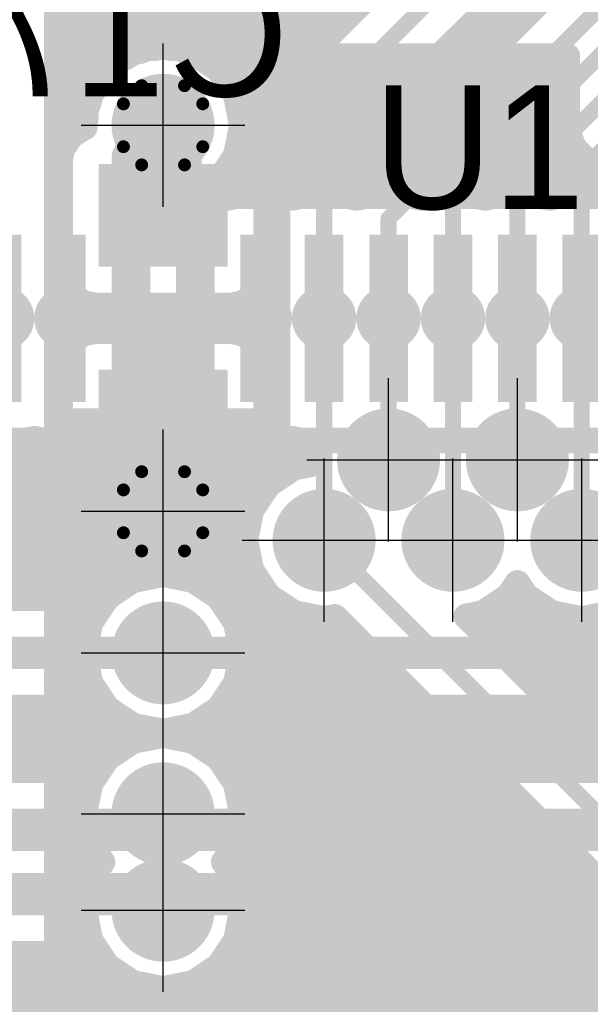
# Model space of a CAD drawing. Extents: x 74 to 326, y 70 to 232.
# Tile 82 of 138: x 178.39 to 182.82, y 140.02 to 147.67. Entities that reach past the tile are written whole.
import ezdxf

# ---------------------------------------------------------------- set-up
doc = ezdxf.new("R2010")
doc.units = 0
for name, color, linetype in [('Bot_Silk', 7, 'CONTINUOUS'), ('Bottom', 2, 'CONTINUOUS'), ('Drill_Layer', 255, 'CONTINUOUS'), ('Gnd', 12, 'CONTINUOUS'), ('Pwr', 13, 'CONTINUOUS'), ('Top', 1, 'CONTINUOUS'), ('Top_Silk', 6, 'CONTINUOUS')]:
    doc.layers.add(name, color=color, linetype=linetype)

# ---------------------------------------------------------------- blocks, each defined once
blk = doc.blocks.new('Cross')
at = {"layer": 'Drill_Layer', "linetype": 'CONTINUOUS'}
for p, q in [((0, -12.7), (0, 12.7)), ((-12.7, 0), (12.7, 0))]:
    blk.add_line(p, q, dxfattribs=at)
blk = doc.blocks.new('UNIT_DISC')
at = {"linetype": 'CONTINUOUS', "const_width": 0.5}
blk.add_lwpolyline([(0.25, 0, 1), (-0.25, 0, 1)], format="xyb", close=True, dxfattribs=at)
blk = doc.blocks.new('SHAPE_EL_236_236_0_0_0_0')
at = {"xscale": 0.6, "yscale": 0.6, "zscale": 0.6}
blk.add_blockref('UNIT_DISC', (0, 0), dxfattribs=at)
blk = doc.blocks.new('SHAPE_TH45_314_236_39_0_0_0')
at = {"linetype": 'CONTINUOUS', "const_width": 0.1}
for points in [[(0.16647, 0.30788, 0.2530389), (-0.16647, 0.30788, 0.2530389)], [(-0.30788, 0.16647, 0.2530389), (-0.30788, -0.16647, 0.2530389)], [(0.30788, -0.16647, 0.2530389), (0.30788, 0.16647, 0.2530389)], [(-0.16647, -0.30788, 0.2530389), (0.16647, -0.30788, 0.2530389)]]:
    blk.add_lwpolyline(points, format="xyb", dxfattribs=at)
at = {"xscale": 0.1, "yscale": 0.1, "zscale": 0.1}
for p in [(-0.16647, 0.30788), (0.16647, 0.30788), (-0.30788, 0.16647), (0.30788, 0.16647), (-0.30788, -0.16647), (0.30788, -0.16647), (-0.16647, -0.30788), (0.16647, -0.30788)]:
    blk.add_blockref('UNIT_DISC', p, dxfattribs=at)
blk = doc.blocks.new('SHAPE_EL_314_314_0_0_0_0')
at = {"xscale": 0.8, "yscale": 0.8, "zscale": 0.8}
blk.add_blockref('UNIT_DISC', (0, 0), dxfattribs=at)
blk = doc.blocks.new('v0306392')
at = {"layer": 'Bottom'}
blk.add_blockref('SHAPE_EL_236_236_0_0_0_0', (0, 0), dxfattribs=at)
at = {"layer": 'Gnd'}
blk.add_blockref('SHAPE_TH45_314_236_39_0_0_0', (0, 0), dxfattribs=at)
at = {"layer": 'Pwr'}
blk.add_blockref('SHAPE_EL_314_314_0_0_0_0', (0, 0), dxfattribs=at)
at = {"layer": 'Top'}
blk.add_blockref('SHAPE_EL_236_236_0_0_0_0', (0, 0), dxfattribs=at)
blk = doc.blocks.new('v0306306')
at = {"layer": 'Bottom'}
blk.add_blockref('SHAPE_EL_236_236_0_0_0_0', (0, 0), dxfattribs=at)
at = {"layer": 'Gnd'}
blk.add_blockref('SHAPE_EL_314_314_0_0_0_0', (0, 0), dxfattribs=at)
at = {"layer": 'Pwr'}
blk.add_blockref('SHAPE_EL_314_314_0_0_0_0', (0, 0), dxfattribs=at)
at = {"layer": 'Top'}
blk.add_blockref('SHAPE_EL_236_236_0_0_0_0', (0, 0), dxfattribs=at)
blk = doc.blocks.new('v0306308')
at = {"layer": 'Bottom'}
blk.add_blockref('SHAPE_EL_236_236_0_0_0_0', (0, 0), dxfattribs=at)
at = {"layer": 'Gnd'}
blk.add_blockref('SHAPE_EL_314_314_0_0_0_0', (0, 0), dxfattribs=at)
at = {"layer": 'Pwr'}
blk.add_blockref('SHAPE_EL_314_314_0_0_0_0', (0, 0), dxfattribs=at)
at = {"layer": 'Top'}
blk.add_blockref('SHAPE_EL_236_236_0_0_0_0', (0, 0), dxfattribs=at)
blk = doc.blocks.new('v0306307')
at = {"layer": 'Bottom'}
blk.add_blockref('SHAPE_EL_236_236_0_0_0_0', (0, 0), dxfattribs=at)
at = {"layer": 'Gnd'}
blk.add_blockref('SHAPE_EL_314_314_0_0_0_0', (0, 0), dxfattribs=at)
at = {"layer": 'Pwr'}
blk.add_blockref('SHAPE_EL_314_314_0_0_0_0', (0, 0), dxfattribs=at)
at = {"layer": 'Top'}
blk.add_blockref('SHAPE_EL_236_236_0_0_0_0', (0, 0), dxfattribs=at)
blk = doc.blocks.new('v0306442')
at = {"layer": 'Bottom'}
blk.add_blockref('SHAPE_EL_236_236_0_0_0_0', (0, 0), dxfattribs=at)
at = {"layer": 'Gnd'}
blk.add_blockref('SHAPE_EL_314_314_0_0_0_0', (0, 0), dxfattribs=at)
at = {"layer": 'Pwr'}
blk.add_blockref('SHAPE_EL_314_314_0_0_0_0', (0, 0), dxfattribs=at)
at = {"layer": 'Top'}
blk.add_blockref('SHAPE_EL_236_236_0_0_0_0', (0, 0), dxfattribs=at)
blk = doc.blocks.new('v0306185')
at = {"layer": 'Bottom'}
blk.add_blockref('SHAPE_EL_236_236_0_0_0_0', (0, 0), dxfattribs=at)
at = {"layer": 'Gnd'}
blk.add_blockref('SHAPE_EL_314_314_0_0_0_0', (0, 0), dxfattribs=at)
at = {"layer": 'Pwr'}
blk.add_blockref('SHAPE_EL_314_314_0_0_0_0', (0, 0), dxfattribs=at)
at = {"layer": 'Top'}
blk.add_blockref('SHAPE_EL_236_236_0_0_0_0', (0, 0), dxfattribs=at)
blk = doc.blocks.new('v0306187')
at = {"layer": 'Bottom'}
blk.add_blockref('SHAPE_EL_236_236_0_0_0_0', (0, 0), dxfattribs=at)
at = {"layer": 'Gnd'}
blk.add_blockref('SHAPE_EL_314_314_0_0_0_0', (0, 0), dxfattribs=at)
at = {"layer": 'Pwr'}
blk.add_blockref('SHAPE_EL_314_314_0_0_0_0', (0, 0), dxfattribs=at)
at = {"layer": 'Top'}
blk.add_blockref('SHAPE_EL_236_236_0_0_0_0', (0, 0), dxfattribs=at)
blk = doc.blocks.new('v0306189')
at = {"layer": 'Bottom'}
blk.add_blockref('SHAPE_EL_236_236_0_0_0_0', (0, 0), dxfattribs=at)
at = {"layer": 'Gnd'}
blk.add_blockref('SHAPE_EL_314_314_0_0_0_0', (0, 0), dxfattribs=at)
at = {"layer": 'Pwr'}
blk.add_blockref('SHAPE_EL_314_314_0_0_0_0', (0, 0), dxfattribs=at)
at = {"layer": 'Top'}
blk.add_blockref('SHAPE_EL_236_236_0_0_0_0', (0, 0), dxfattribs=at)
blk = doc.blocks.new('v0306395')
at = {"layer": 'Bottom'}
blk.add_blockref('SHAPE_EL_236_236_0_0_0_0', (0, 0), dxfattribs=at)
at = {"layer": 'Gnd'}
blk.add_blockref('SHAPE_EL_314_314_0_0_0_0', (0, 0), dxfattribs=at)
at = {"layer": 'Pwr'}
blk.add_blockref('SHAPE_TH45_314_236_39_0_0_0', (0, 0), dxfattribs=at)
at = {"layer": 'Top'}
blk.add_blockref('SHAPE_EL_236_236_0_0_0_0', (0, 0), dxfattribs=at)
blk = doc.blocks.new('0603_15897')
at = {"layer": 'Bot_Silk', "linetype": 'CONTINUOUS', "const_width": 0.2}
for points in [[(179.8, 146.05), (179.2, 146.05)], [(179.2, 146.05), (179.2, 144.65)], [(179.8, 144.65), (179.8, 146.05)], [(179.2, 144.65), (179.8, 144.65)]]:
    blk.add_lwpolyline(points, dxfattribs=at)
at = {"layer": 'Bot_Silk', "xscale": 0.2, "yscale": 0.2, "zscale": 0.2}
for p in [(179.2, 146.05), (179.2, 146.05), (179.8, 146.05), (179.8, 146.05), (179.2, 144.65), (179.2, 144.65), (179.8, 144.65), (179.8, 144.65)]:
    blk.add_blockref('UNIT_DISC', p, dxfattribs=at)
blk = doc.blocks.new('SHAPE_SQ_314_393_0_0_0_0')
blk.add_solid([(-0.4, -0.5), (0.4, -0.5), (-0.4, 0.5), (0.4, 0.5)])
blk = doc.blocks.new('SHAPE_EL_196_196_0_0_0_0')
at = {"xscale": 0.5, "yscale": 0.5, "zscale": 0.5}
blk.add_blockref('UNIT_DISC', (0, 0), dxfattribs=at)
blk = doc.blocks.new('w800h1000395_F')
at = {"layer": 'Bottom'}
blk.add_blockref('SHAPE_SQ_314_393_0_0_0_0', (0, 0), dxfattribs=at)
at = {"layer": 'Gnd'}
blk.add_blockref('SHAPE_EL_196_196_0_0_0_0', (0, 0), dxfattribs=at)
at = {"layer": 'Pwr'}
blk.add_blockref('SHAPE_EL_196_196_0_0_0_0', (0, 0), dxfattribs=at)
blk = doc.blocks.new('w800h1000392_F')
at = {"layer": 'Bottom'}
blk.add_blockref('SHAPE_SQ_314_393_0_0_0_0', (0, 0), dxfattribs=at)
at = {"layer": 'Gnd'}
blk.add_blockref('SHAPE_EL_196_196_0_0_0_0', (0, 0), dxfattribs=at)
at = {"layer": 'Pwr'}
blk.add_blockref('SHAPE_EL_196_196_0_0_0_0', (0, 0), dxfattribs=at)
blk = doc.blocks.new('C17')
at = {"rotation": -270}
for name, p in [('w800h1000395_F', (179.5, 146.15)), ('w800h1000392_F', (179.5, 144.55))]:
    blk.add_blockref(name, p, dxfattribs=at)
blk.add_blockref('0603_15897', (0, 0))
at = {"layer": 'Bot_Silk', "text_generation_flag": 2}
blk.add_text('C17', height=0.96, dxfattribs=at).set_placement((180.475, 147.075))
blk = doc.blocks.new('v0306305')
at = {"layer": 'Bottom'}
blk.add_blockref('SHAPE_EL_236_236_0_0_0_0', (0, 0), dxfattribs=at)
at = {"layer": 'Gnd'}
blk.add_blockref('SHAPE_EL_314_314_0_0_0_0', (0, 0), dxfattribs=at)
at = {"layer": 'Pwr'}
blk.add_blockref('SHAPE_EL_314_314_0_0_0_0', (0, 0), dxfattribs=at)
at = {"layer": 'Top'}
blk.add_blockref('SHAPE_EL_236_236_0_0_0_0', (0, 0), dxfattribs=at)
blk = doc.blocks.new('LQFP144_24749')
at = {"layer": 'Top_Silk', "linetype": 'CONTINUOUS', "const_width": 0.2}
blk.add_lwpolyline([(172.55, 144.4), (190.45, 144.4)], dxfattribs=at)
blk = doc.blocks.new('SHAPE_SQ_511_118_0_0_0_0')
blk.add_solid([(-0.65, -0.15), (0.65, -0.15), (-0.65, 0.15), (0.65, 0.15)])
blk = doc.blocks.new('w1300h300305')
at = {"layer": 'Gnd'}
blk.add_blockref('SHAPE_EL_196_196_0_0_0_0', (0, 0), dxfattribs=at)
at = {"layer": 'Pwr'}
blk.add_blockref('SHAPE_EL_196_196_0_0_0_0', (0, 0), dxfattribs=at)
at = {"layer": 'Top'}
blk.add_blockref('SHAPE_SQ_511_118_0_0_0_0', (0, 0), dxfattribs=at)
blk = doc.blocks.new('w1300h300306')
at = {"layer": 'Gnd'}
blk.add_blockref('SHAPE_EL_196_196_0_0_0_0', (0, 0), dxfattribs=at)
at = {"layer": 'Pwr'}
blk.add_blockref('SHAPE_EL_196_196_0_0_0_0', (0, 0), dxfattribs=at)
at = {"layer": 'Top'}
blk.add_blockref('SHAPE_SQ_511_118_0_0_0_0', (0, 0), dxfattribs=at)
blk = doc.blocks.new('w1300h300')
at = {"layer": 'Gnd'}
blk.add_blockref('SHAPE_EL_196_196_0_0_0_0', (0, 0), dxfattribs=at)
at = {"layer": 'Pwr'}
blk.add_blockref('SHAPE_EL_196_196_0_0_0_0', (0, 0), dxfattribs=at)
at = {"layer": 'Top'}
blk.add_blockref('SHAPE_SQ_511_118_0_0_0_0', (0, 0), dxfattribs=at)
blk = doc.blocks.new('w1300h300392')
at = {"layer": 'Gnd'}
blk.add_blockref('SHAPE_EL_196_196_0_0_0_0', (0, 0), dxfattribs=at)
at = {"layer": 'Pwr'}
blk.add_blockref('SHAPE_EL_196_196_0_0_0_0', (0, 0), dxfattribs=at)
at = {"layer": 'Top'}
blk.add_blockref('SHAPE_SQ_511_118_0_0_0_0', (0, 0), dxfattribs=at)
blk = doc.blocks.new('w1300h300395')
at = {"layer": 'Gnd'}
blk.add_blockref('SHAPE_EL_196_196_0_0_0_0', (0, 0), dxfattribs=at)
at = {"layer": 'Pwr'}
blk.add_blockref('SHAPE_EL_196_196_0_0_0_0', (0, 0), dxfattribs=at)
at = {"layer": 'Top'}
blk.add_blockref('SHAPE_SQ_511_118_0_0_0_0', (0, 0), dxfattribs=at)
blk = doc.blocks.new('w1300h30038')
at = {"layer": 'Gnd'}
blk.add_blockref('SHAPE_EL_196_196_0_0_0_0', (0, 0), dxfattribs=at)
at = {"layer": 'Pwr'}
blk.add_blockref('SHAPE_EL_196_196_0_0_0_0', (0, 0), dxfattribs=at)
at = {"layer": 'Top'}
blk.add_blockref('SHAPE_SQ_511_118_0_0_0_0', (0, 0), dxfattribs=at)
blk = doc.blocks.new('w1300h300307')
at = {"layer": 'Gnd'}
blk.add_blockref('SHAPE_EL_196_196_0_0_0_0', (0, 0), dxfattribs=at)
at = {"layer": 'Pwr'}
blk.add_blockref('SHAPE_EL_196_196_0_0_0_0', (0, 0), dxfattribs=at)
at = {"layer": 'Top'}
blk.add_blockref('SHAPE_SQ_511_118_0_0_0_0', (0, 0), dxfattribs=at)
blk = doc.blocks.new('w1300h300308')
at = {"layer": 'Gnd'}
blk.add_blockref('SHAPE_EL_196_196_0_0_0_0', (0, 0), dxfattribs=at)
at = {"layer": 'Pwr'}
blk.add_blockref('SHAPE_EL_196_196_0_0_0_0', (0, 0), dxfattribs=at)
at = {"layer": 'Top'}
blk.add_blockref('SHAPE_SQ_511_118_0_0_0_0', (0, 0), dxfattribs=at)
blk = doc.blocks.new('U1')
at = {"rotation": 90}
for name, p in [('w1300h30038', (178.25, 145.35)), ('w1300h300', (178.75, 145.35)), ('w1300h300395', (179.25, 145.35)), ('w1300h300392', (179.75, 145.35)), ('w1300h300', (180.25, 145.35)), ('w1300h300', (180.75, 145.35)), ('w1300h300308', (181.25, 145.35)), ('w1300h300307', (181.75, 145.35)), ('w1300h300306', (182.25, 145.35)), ('w1300h300305', (182.75, 145.35))]:
    blk.add_blockref(name, p, dxfattribs=at)
blk.add_blockref('LQFP144_24749', (0, 0))
at = {"layer": 'Top_Silk'}
blk.add_text('U1', height=0.96, dxfattribs=at).set_placement((181.1312, 146.2))
blk = doc.blocks.new('CUPOUR_L1_F0_TT90_31294')
at = {"layer": 'Top', "linetype": 'CONTINUOUS', "const_width": 0.2}
for points in [[(182.6375, 147.3875), (179.77552, 147.3875)], [(179.77552, 147.3875), (179.93257, 147.28257)], [(182.6375, 146.9471), (182.6375, 147.3875)], [(179.85263, 147.33598), (182.6375, 147.33598)], [(179.93257, 147.28257), (180.06518, 147.0841)], [(179.9971, 147.18598), (182.6375, 147.18598)], [(180.06518, 147.0841), (180.11175, 146.85)], [(180.07475, 147.03598), (182.6375, 147.03598)], [(180.10459, 146.88598), (182.6375, 146.88598)], [(182.6375, 146.8029), (182.6375, 146.9471)], [(180.11175, 146.85), (180.06518, 146.6159)], [(180.08906, 146.73598), (182.66521, 146.73598)], [(182.6375, 146.80289), (182.6375, 146.8029)], [(182.65366, 146.76387), (182.6375, 146.80289)], [(182.69268, 146.66966), (182.65366, 146.76387)], [(182.91966, 146.44268), (182.69268, 146.66966)], [(180.06518, 146.6159), (179.93257, 146.41743)], [(180.04518, 146.58598), (182.77636, 146.58598)], [(179.94496, 146.43598), (182.93583, 146.43598)], [(179.93257, 146.41743), (179.75681, 146.3)], [(179.75, 145.45), (179.75681, 146.3)], [(179.75681, 146.3), (179.92954, 146.3)], [(179.92954, 146.3), (180, 146.28598)], [(180, 146.28598), (180.07046, 146.3)], [(180.07046, 146.3), (180.42954, 146.3)], [(180.42954, 146.3), (180.5, 146.28598)], [(180.5, 146.28598), (180.57046, 146.3)], [(180.57046, 146.3), (180.92954, 146.3)], [(180.92954, 146.3), (181, 146.28598)], [(181, 146.28598), (181.07046, 146.3)], [(181.07046, 146.3), (181.42954, 146.3)], [(181.42954, 146.3), (181.5, 146.28598)], [(181.5, 146.28598), (181.57046, 146.3)], [(181.57046, 146.3), (181.92954, 146.3)], [(181.92954, 146.3), (182, 146.28598)], [(182, 146.28598), (182.07046, 146.3)], [(182.07046, 146.3), (182.42954, 146.3)], [(182.42954, 146.3), (182.5, 146.28598)], [(182.5, 146.28598), (182.57046, 146.3)], [(182.57046, 146.3), (182.92954, 146.3)], [(179.75, 145.25), (179.75, 144.4)], [(178.42954, 144.4), (178.07046, 144.4)], [(178.5, 144.41401), (178.42954, 144.4)], [(178.57046, 144.4), (178.5, 144.41401)], [(178.92954, 144.4), (178.57046, 144.4)], [(179, 144.41401), (178.92954, 144.4)], [(179.07046, 144.4), (179, 144.41401)], [(179.42954, 144.4), (179.07046, 144.4)], [(179.5, 144.41401), (179.42954, 144.4)], [(179.57046, 144.4), (179.5, 144.41401)], [(179.92954, 144.4), (179.57046, 144.4)], [(180, 144.41401), (179.92954, 144.4)], [(180.07046, 144.4), (180, 144.41401)], [(180.42954, 144.4), (180.07046, 144.4)], [(180.5, 144.41401), (180.42954, 144.4)], [(180.57046, 144.4), (180.5, 144.41401)], [(180.66808, 144.4), (180.57046, 144.4)], [(180.63825, 144.25), (180.66808, 144.4)], [(177.00103, 144.35), (180.65813, 144.35)], [(180.5159, 144.19018), (180.64503, 144.21586)], [(180.64503, 144.21586), (180.63825, 144.25)], [(177.15103, 144.2), (180.56527, 144.2)], [(180.31743, 144.05757), (180.5159, 144.19018)], [(180.18482, 143.8591), (180.31743, 144.05757)], [(177.30103, 144.05), (180.31237, 144.05)], [(177.45103, 143.9), (180.21214, 143.9)], [(180.13825, 143.625), (180.18482, 143.8591)], [(177.60103, 143.75), (180.16311, 143.75)], [(177.75103, 143.6), (180.14322, 143.6)], [(180.18482, 143.3909), (180.13825, 143.625)], [(177.90103, 143.45), (180.17306, 143.45)], [(180.31743, 143.19243), (180.18482, 143.3909)], [(178.05103, 143.3), (179.24318, 143.3)], [(179.06743, 143.18257), (179.2659, 143.31518)], [(179.2659, 143.31518), (179.5, 143.36175)], [(179.5, 143.36175), (179.7341, 143.31518)], [(179.7341, 143.31518), (179.93257, 143.18257)], [(179.75681, 143.3), (180.24555, 143.3)], [(182.25, 143.29334), (182.18257, 143.19243)], [(182.31743, 143.19243), (182.25, 143.29334)], [(182.19598, 143.2125), (182.30401, 143.2125)], [(178.17604, 143.175), (179.06237, 143.175)], [(179.06237, 143.175), (179.06743, 143.18257)], [(179.93257, 143.18257), (180.06518, 142.9841)], [(179.95433, 143.15), (180.38093, 143.15)], [(180.5159, 143.05982), (180.31743, 143.19243)], [(182.18257, 143.19243), (181.9841, 143.05982)], [(182.5159, 143.05982), (182.31743, 143.19243)], [(180.75, 143.01325), (180.5159, 143.05982)], [(181.9841, 143.05982), (181.85376, 143.03389)], [(181.98811, 143.0625), (182.51188, 143.0625)], [(182.75, 143.01325), (182.5159, 143.05982)], [(182.9841, 143.05982), (182.75, 143.01325)], [(180.05455, 143), (180.86233, 143)], [(180.06518, 142.9841), (180.11175, 142.75)], [(180.83264, 143.02969), (180.75, 143.01325)], [(188.66966, 135.19268), (180.83264, 143.02969)], [(181.85376, 143.03389), (189.02516, 135.8625)], [(181.97515, 142.9125), (187.32483, 142.9125)], [(180.09185, 142.85), (181.01233, 142.85)], [(180.11175, 142.75), (180.06518, 142.5159)], [(182.12515, 142.7625), (187.47483, 142.7625)], [(180.1018, 142.7), (181.16233, 142.7)], [(182.27515, 142.6125), (187.62483, 142.6125)], [(180.07196, 142.55), (181.31233, 142.55)], [(180.06518, 142.5159), (179.93257, 142.31743)], [(182.42515, 142.4625), (187.77483, 142.4625)], [(179.98774, 142.4), (181.46233, 142.4)], [(179.06237, 142.325), (177.91546, 142.325)], [(179.06743, 142.31743), (179.06237, 142.325)], [(179.2659, 142.18482), (179.06743, 142.31743)], [(179.93257, 142.31743), (179.7341, 142.18482)], [(182.57515, 142.3125), (187.92483, 142.3125)], [(177.4076, 142.25), (179.16834, 142.25)], [(179.83165, 142.25), (181.61233, 142.25)], [(179.5, 142.13825), (179.2659, 142.18482)], [(179.7341, 142.18482), (179.5, 142.13825)], [(182.72515, 142.1625), (188.07483, 142.1625)], [(177.5576, 142.1), (179.44093, 142.1)], [(179.06743, 141.93257), (179.2659, 142.06518)], [(179.2659, 142.06518), (179.5, 142.11175)], [(179.5, 142.11175), (179.7341, 142.06518)], [(179.55906, 142.1), (181.76233, 142.1)], [(179.7341, 142.06518), (179.93257, 141.93257)], [(182.87515, 142.0125), (188.22483, 142.0125)], [(177.7076, 141.95), (179.09351, 141.95)], [(179.00557, 141.84), (179.06743, 141.93257)], [(179.90648, 141.95), (181.91233, 141.95)], [(179.93257, 141.93257), (180.06518, 141.7341)], [(177.8176, 141.84), (179.00557, 141.84)], [(180.02114, 141.8), (182.06233, 141.8)], [(180.06518, 141.7341), (180.11175, 141.5)], [(180.08191, 141.65), (182.21233, 141.65)], [(180.11175, 141.5), (180.06518, 141.2659)], [(180.11175, 141.5), (182.36233, 141.5)], [(180.08191, 141.35), (182.51233, 141.35)], [(180.06518, 141.2659), (179.97103, 141.125)], [(180.02114, 141.2), (182.66233, 141.2)], [(179.97103, 141.125), (180.06518, 140.9841)], [(180.02114, 141.05), (182.81233, 141.05)], [(180.06518, 140.9841), (180.11175, 140.75)], [(180.08191, 140.9), (182.96233, 140.9)], [(180.11175, 140.75), (180.06518, 140.5159)], [(180.11175, 140.75), (183.11233, 140.75)], [(180.08191, 140.6), (183.26233, 140.6)], [(180.06518, 140.5159), (179.93257, 140.31743)], [(179.00557, 140.41), (177.3225, 140.41)], [(179.06743, 140.31743), (179.00557, 140.41)], [(180.02114, 140.45), (183.41233, 140.45)], [(179.2659, 140.18482), (179.06743, 140.31743)], [(179.93257, 140.31743), (179.7341, 140.18482)], [(171.84592, 140.3), (179.09351, 140.3)], [(179.90648, 140.3), (183.56233, 140.3)], [(171.85, 140.15), (179.44093, 140.15)], [(179.5, 140.13825), (179.2659, 140.18482)], [(179.7341, 140.18482), (179.5, 140.13825)], [(179.55906, 140.15), (183.71233, 140.15)], [(171.85, 140), (183.86233, 140)]]:
    blk.add_lwpolyline(points, dxfattribs=at)
at = {"layer": 'Top', "xscale": 0.2, "yscale": 0.2, "zscale": 0.2}
for p in [(179.77552, 147.3875), (179.77552, 147.3875), (182.6375, 147.3875), (182.6375, 147.3875), (179.85263, 147.33598), (179.93257, 147.28257), (179.93257, 147.28257), (182.6375, 147.33598), (179.9971, 147.18598), (182.6375, 147.18598), (180.06518, 147.0841), (180.06518, 147.0841), (180.07475, 147.03598), (182.6375, 147.03598), (180.10459, 146.88598), (182.6375, 146.9471), (182.6375, 146.9471), (182.6375, 146.88598), (180.11175, 146.85), (180.11175, 146.85), (180.08906, 146.73598), (182.6375, 146.8029), (182.6375, 146.8029), (182.6375, 146.80289), (182.6375, 146.80289), (182.65366, 146.76387), (182.65366, 146.76387), (182.66521, 146.73598), (182.69268, 146.66966), (182.69268, 146.66966), (180.04518, 146.58598), (180.06518, 146.6159), (180.06518, 146.6159), (182.77636, 146.58598), (179.94496, 146.43598), (179.93257, 146.41743), (179.93257, 146.41743), (179.75681, 146.3), (179.75681, 146.3), (179.75681, 146.3), (179.92954, 146.3), (179.92954, 146.3), (180, 146.28598), (180, 146.28598), (180.07046, 146.3), (180.07046, 146.3), (180.42954, 146.3), (180.42954, 146.3), (180.5, 146.28598), (180.5, 146.28598), (180.57046, 146.3), (180.57046, 146.3), (180.92954, 146.3), (180.92954, 146.3), (181, 146.28598), (181, 146.28598), (181.07046, 146.3), (181.07046, 146.3), (181.42954, 146.3), (181.42954, 146.3), (181.5, 146.28598), (181.5, 146.28598), (181.57046, 146.3), (181.57046, 146.3), (181.92954, 146.3), (181.92954, 146.3), (182, 146.28598), (182, 146.28598), (182.07046, 146.3), (182.07046, 146.3), (182.42954, 146.3), (182.42954, 146.3), (182.5, 146.28598), (182.5, 146.28598), (182.57046, 146.3), (182.57046, 146.3), (179.75, 145.45), (179.75, 145.25), (178.42954, 144.4), (178.42954, 144.4), (178.5, 144.41401), (178.5, 144.41401), (178.57046, 144.4), (178.57046, 144.4), (178.92954, 144.4), (178.92954, 144.4), (179, 144.41401), (179, 144.41401), (179.07046, 144.4), (179.07046, 144.4), (179.42954, 144.4), (179.42954, 144.4), (179.5, 144.41401), (179.5, 144.41401), (179.57046, 144.4), (179.57046, 144.4), (179.75, 144.4), (179.92954, 144.4), (179.92954, 144.4), (180, 144.41401), (180, 144.41401), (180.07046, 144.4), (180.07046, 144.4), (180.42954, 144.4), (180.42954, 144.4), (180.5, 144.41401), (180.5, 144.41401), (180.57046, 144.4), (180.57046, 144.4), (180.66808, 144.4), (180.66808, 144.4), (180.65813, 144.35), (180.63825, 144.25), (180.63825, 144.25), (180.64503, 144.21586), (180.64503, 144.21586), (180.5159, 144.19018), (180.5159, 144.19018), (180.56527, 144.2), (180.31743, 144.05757), (180.31743, 144.05757), (180.31237, 144.05), (180.21214, 143.9), (180.18482, 143.8591), (180.18482, 143.8591), (180.16311, 143.75), (180.13825, 143.625), (180.13825, 143.625), (180.14322, 143.6), (180.17306, 143.45), (180.18482, 143.3909), (180.18482, 143.3909), (179.24318, 143.3), (179.2659, 143.31518), (179.2659, 143.31518), (179.5, 143.36175), (179.5, 143.36175), (179.7341, 143.31518), (179.7341, 143.31518), (179.75681, 143.3), (180.24555, 143.3), (182.25, 143.29334), (182.25, 143.29334), (182.19598, 143.2125), (182.30401, 143.2125), (179.06237, 143.175), (179.06237, 143.175), (179.06743, 143.18257), (179.06743, 143.18257), (179.93257, 143.18257), (179.93257, 143.18257), (179.95433, 143.15), (180.31743, 143.19243), (180.31743, 143.19243), (180.38093, 143.15), (182.18257, 143.19243), (182.18257, 143.19243), (182.31743, 143.19243), (182.31743, 143.19243), (180.5159, 143.05982), (180.5159, 143.05982), (181.9841, 143.05982), (181.9841, 143.05982), (181.98811, 143.0625), (182.51188, 143.0625), (182.5159, 143.05982), (182.5159, 143.05982), (180.05455, 143), (180.06518, 142.9841), (180.06518, 142.9841), (180.75, 143.01325), (180.75, 143.01325), (180.83264, 143.02969), (180.83264, 143.02969), (180.86233, 143), (181.85376, 143.03389), (181.85376, 143.03389), (182.75, 143.01325), (182.75, 143.01325), (181.97515, 142.9125), (180.09185, 142.85), (181.01233, 142.85), (180.11175, 142.75), (180.11175, 142.75), (182.12515, 142.7625), (180.1018, 142.7), (181.16233, 142.7), (182.27515, 142.6125), (180.07196, 142.55), (181.31233, 142.55), (180.06518, 142.5159), (180.06518, 142.5159), (182.42515, 142.4625), (179.98774, 142.4), (181.46233, 142.4), (179.06237, 142.325), (179.06237, 142.325), (179.06743, 142.31743), (179.06743, 142.31743), (179.93257, 142.31743), (179.93257, 142.31743), (182.57515, 142.3125), (179.16834, 142.25), (179.83165, 142.25), (181.61233, 142.25), (179.2659, 142.18482), (179.2659, 142.18482), (179.5, 142.13825), (179.5, 142.13825), (179.7341, 142.18482), (179.7341, 142.18482), (182.72515, 142.1625), (179.2659, 142.06518), (179.2659, 142.06518), (179.44093, 142.1), (179.5, 142.11175), (179.5, 142.11175), (179.55906, 142.1), (179.7341, 142.06518), (179.7341, 142.06518), (181.76233, 142.1), (182.87515, 142.0125), (179.06743, 141.93257), (179.06743, 141.93257), (179.09351, 141.95), (179.90648, 141.95), (179.93257, 141.93257), (179.93257, 141.93257), (181.91233, 141.95), (179.00557, 141.84), (179.00557, 141.84), (180.02114, 141.8), (182.06233, 141.8), (180.06518, 141.7341), (180.06518, 141.7341), (180.08191, 141.65), (182.21233, 141.65), (180.11175, 141.5), (180.11175, 141.5), (180.11175, 141.5), (182.36233, 141.5), (180.08191, 141.35), (182.51233, 141.35), (180.06518, 141.2659), (180.06518, 141.2659), (180.02114, 141.2), (182.66233, 141.2), (179.97103, 141.125), (179.97103, 141.125), (180.02114, 141.05), (182.81233, 141.05), (180.06518, 140.9841), (180.06518, 140.9841), (180.08191, 140.9), (180.11175, 140.75), (180.11175, 140.75), (180.11175, 140.75), (180.08191, 140.6), (180.06518, 140.5159), (180.06518, 140.5159), (179.00557, 140.41), (179.00557, 140.41), (180.02114, 140.45), (179.06743, 140.31743), (179.06743, 140.31743), (179.93257, 140.31743), (179.93257, 140.31743), (179.09351, 140.3), (179.90648, 140.3), (179.2659, 140.18482), (179.2659, 140.18482), (179.44093, 140.15), (179.55906, 140.15), (179.7341, 140.18482), (179.7341, 140.18482), (179.5, 140.13825), (179.5, 140.13825)]:
    blk.add_blockref('UNIT_DISC', p, dxfattribs=at)
blk = doc.blocks.new('CUPOUR_L2_F0_TT90_39393')
at = {"layer": 'Bottom', "linetype": 'CONTINUOUS', "const_width": 0.2}
for points in [[(180.44268, 147.20534), (184.3875, 151.15016)], [(178.675, 151.07396), (178.675, 133.42604)], [(185.05732, 150.79466), (181.1125, 146.84984)], [(181.1125, 146.50016), (185.1375, 150.52516)], [(178.675, 147.7), (180.93734, 147.7)], [(181.96266, 147.7), (182.31234, 147.7)], [(178.675, 147.55), (180.78734, 147.55)], [(181.81266, 147.55), (182.16234, 147.55)], [(179.2659, 147.41518), (179.32494, 147.42692)], [(179.32494, 147.42692), (179.38065, 147.45)], [(179.38065, 147.45), (179.44093, 147.45)], [(179.44093, 147.45), (179.5, 147.46175)], [(179.5, 147.46175), (179.55906, 147.45)], [(179.55906, 147.45), (179.61935, 147.45)], [(179.61935, 147.45), (179.67505, 147.42692)], [(179.67505, 147.42692), (179.7341, 147.41518)], [(178.675, 147.4), (179.24317, 147.4)], [(179.11748, 147.31601), (179.16013, 147.35866)], [(179.16013, 147.35866), (179.21585, 147.38174)], [(179.21585, 147.38174), (179.2659, 147.41518)], [(179.7341, 147.41518), (179.78414, 147.38174)], [(179.75681, 147.4), (180.63734, 147.4)], [(179.78414, 147.38174), (179.83987, 147.35866)], [(179.83987, 147.35866), (179.88251, 147.31601)], [(181.66266, 147.4), (182.01234, 147.4)], [(179.03398, 147.23251), (179.06743, 147.28257)], [(179.06743, 147.28257), (179.11748, 147.31601)], [(179.88251, 147.31601), (179.93257, 147.28257)], [(179.93257, 147.28257), (179.96601, 147.23251)], [(178.675, 147.25), (179.04566, 147.25)], [(178.96825, 147.13414), (178.99134, 147.18987)], [(178.99134, 147.18987), (179.03398, 147.23251)], [(179.95432, 147.25), (180.48734, 147.25)], [(179.96601, 147.23251), (180.00866, 147.18987)], [(180.00866, 147.18987), (180.03174, 147.13414)], [(180.40366, 147.11112), (180.44268, 147.20534)], [(181.51266, 147.25), (181.86234, 147.25)], [(178.93482, 147.0841), (178.96825, 147.13414)], [(180.03174, 147.13414), (180.06518, 147.0841)], [(180.3875, 147.07211), (180.40366, 147.11112)], [(178.675, 147.1), (178.94544, 147.1)], [(178.92307, 147.02505), (178.93482, 147.0841)], [(180.05455, 147.1), (180.39905, 147.1)], [(180.06518, 147.0841), (180.07692, 147.02505)], [(180.3875, 147.0721), (180.3875, 147.07211)], [(180.3875, 146.9279), (180.3875, 147.0721)], [(181.36266, 147.1), (181.71234, 147.1)], [(178.9, 146.96935), (178.92307, 147.02505)], [(178.9, 146.90906), (178.9, 146.96935)], [(180.07692, 147.02505), (180.1, 146.96935)], [(180.1, 146.96935), (180.1, 146.90906)], [(178.675, 146.95), (178.9, 146.95)], [(178.88825, 146.85), (178.9, 146.90906)], [(180.1, 146.95), (180.3875, 146.95)], [(180.1, 146.90906), (180.11175, 146.85)], [(180.3875, 144.10438), (180.3875, 146.9279)], [(181.21266, 146.95), (181.56234, 146.95)], [(178.78372, 146.76628), (178.88295, 146.83259)], [(178.88295, 146.83259), (178.89137, 146.83426)], [(178.89137, 146.83426), (178.88825, 146.85)], [(180.11175, 146.85), (180.10862, 146.83426)], [(180.10862, 146.83426), (180.11705, 146.83259)], [(180.11705, 146.83259), (180.21628, 146.76628)], [(181.1125, 146.84984), (181.1125, 146.50016)], [(178.675, 146.8), (178.83418, 146.8)], [(178.71741, 146.66705), (178.78372, 146.76628)], [(180.16581, 146.8), (180.3875, 146.8)], [(180.21628, 146.76628), (180.28259, 146.66705)], [(181.1125, 146.8), (181.41234, 146.8)], [(178.7, 146.57954), (178.71741, 146.66705)], [(180.28259, 146.66705), (180.3, 146.57954)], [(178.675, 146.65), (178.71401, 146.65)], [(178.7, 145.72046), (178.7, 146.57954)], [(180.28598, 146.65), (180.3875, 146.65)], [(180.3, 146.57954), (180.3, 145.72046)], [(181.1125, 146.65), (181.26234, 146.65)], [(178.675, 146.5), (178.7, 146.5)], [(180.3, 146.5), (180.3875, 146.5)], [(178.675, 146.35), (178.7, 146.35)], [(180.3, 146.35), (180.3875, 146.35)], [(178.675, 146.2), (178.7, 146.2)], [(180.3, 146.2), (180.3875, 146.2)], [(178.675, 146.05), (178.7, 146.05)], [(180.3, 146.05), (180.3875, 146.05)], [(178.675, 145.9), (178.7, 145.9)], [(180.3, 145.9), (180.3875, 145.9)], [(178.675, 145.75), (178.7, 145.75)], [(180.3, 145.75), (180.3875, 145.75)], [(178.71741, 145.63295), (178.7, 145.72046)], [(180.3, 145.72046), (180.28259, 145.63295)], [(178.675, 145.6), (178.73942, 145.6)], [(178.78372, 145.53372), (178.71741, 145.63295)], [(180.28259, 145.63295), (180.21628, 145.53372)], [(180.26057, 145.6), (180.3875, 145.6)], [(178.88295, 145.46741), (178.78372, 145.53372)], [(180.21628, 145.53372), (180.11705, 145.46741)], [(178.675, 145.45), (178.97046, 145.45)], [(178.97046, 145.45), (178.88295, 145.46741)], [(180.02954, 145.45), (178.97046, 145.45)], [(180.11705, 145.46741), (180.02954, 145.45)], [(180.02954, 145.45), (180.3875, 145.45)], [(178.675, 145.3), (180.3875, 145.3)], [(178.78372, 145.16628), (178.88295, 145.23259)], [(178.88295, 145.23259), (178.97046, 145.25)], [(178.97046, 145.25), (180.02954, 145.25)], [(179.5, 144.65), (179.5, 145.25)], [(180.02954, 145.25), (180.11705, 145.23259)], [(180.11705, 145.23259), (180.21628, 145.16628)], [(178.675, 145.15), (178.77284, 145.15)], [(178.71741, 145.06705), (178.78372, 145.16628)], [(180.21628, 145.16628), (180.28259, 145.06705)], [(180.22715, 145.15), (180.3875, 145.15)], [(178.7, 144.97954), (178.71741, 145.06705)], [(180.28259, 145.06705), (180.3, 144.97954)], [(178.675, 145), (178.70407, 145)], [(178.7, 144.12046), (178.7, 144.97954)], [(180.29592, 145), (180.3875, 145)], [(180.3, 144.97954), (180.3, 144.12046)], [(178.675, 144.85), (178.7, 144.85)], [(180.3, 144.85), (180.3875, 144.85)], [(178.675, 144.7), (178.7, 144.7)], [(180.3, 144.7), (180.3875, 144.7)], [(178.675, 144.55), (178.7, 144.55)], [(179.4, 144.55), (178.7, 144.55)], [(179.6, 144.55), (180.3, 144.55)], [(180.3, 144.55), (180.3875, 144.55)], [(179.5, 144.45), (179.5, 143.85)], [(178.675, 144.4), (178.7, 144.4)], [(180.3, 144.4), (180.3875, 144.4)], [(178.675, 144.25), (178.7, 144.25)], [(180.3, 144.25), (180.3875, 144.25)], [(178.675, 144.1), (178.70407, 144.1)], [(178.71741, 144.03295), (178.7, 144.12046)], [(180.18482, 143.8591), (180.31743, 144.05757)], [(180.3, 144.12046), (180.28259, 144.03295)], [(180.29592, 144.1), (180.38094, 144.1)], [(180.31743, 144.05757), (180.3875, 144.10438)], [(178.78372, 143.93372), (178.71741, 144.03295)], [(180.28259, 144.03295), (180.21628, 143.93372)], [(178.675, 143.95), (178.77284, 143.95)], [(178.88295, 143.86741), (178.78372, 143.93372)], [(180.21628, 143.93372), (180.11705, 143.86741)], [(180.22715, 143.95), (180.24555, 143.95)], [(178.97046, 143.85), (178.88295, 143.86741)], [(180.02954, 143.85), (178.97046, 143.85)], [(180.11705, 143.86741), (180.02954, 143.85)], [(180.13825, 143.625), (180.18482, 143.8591)], [(178.675, 143.8), (180.17306, 143.8)], [(178.675, 143.65), (180.14322, 143.65)], [(180.18482, 143.3909), (180.13825, 143.625)], [(178.675, 143.5), (180.16311, 143.5)], [(180.31743, 143.19243), (180.18482, 143.3909)], [(178.675, 143.35), (179.44093, 143.35)], [(179.06743, 143.18257), (179.2659, 143.31518)], [(179.2659, 143.31518), (179.5, 143.36175)], [(179.5, 143.36175), (179.7341, 143.31518)], [(179.55906, 143.35), (180.21214, 143.35)], [(179.7341, 143.31518), (179.93257, 143.18257)], [(178.675, 143.2), (179.09351, 143.2)], [(178.93482, 142.9841), (179.06743, 143.18257)], [(179.90648, 143.2), (180.31237, 143.2)], [(179.93257, 143.18257), (179.93762, 143.175)], [(179.93762, 143.175), (180.34351, 143.175)], [(180.34351, 143.175), (180.31743, 143.19243)], [(178.675, 143.05), (178.97885, 143.05)], [(178.88825, 142.75), (178.93482, 142.9841)], [(178.675, 142.9), (178.91808, 142.9)], [(178.675, 142.75), (178.88825, 142.75)], [(178.93482, 142.5159), (178.88825, 142.75)], [(178.675, 142.6), (178.91808, 142.6)], [(178.675, 142.45), (178.97885, 142.45)], [(179.06743, 142.31743), (178.93482, 142.5159)], [(178.675, 142.3), (179.09351, 142.3)], [(179.2659, 142.18482), (179.06743, 142.31743)], [(179.93257, 142.31743), (179.7341, 142.18482)], [(179.90648, 142.3), (186.6424, 142.3)], [(179.93762, 142.325), (179.93257, 142.31743)], [(186.08454, 142.325), (179.93762, 142.325)], [(178.675, 142.15), (179.44093, 142.15)], [(179.5, 142.13825), (179.2659, 142.18482)], [(179.7341, 142.18482), (179.5, 142.13825)], [(179.55906, 142.15), (186.4924, 142.15)], [(179.06743, 141.93257), (179.2659, 142.06518)], [(179.2659, 142.06518), (179.5, 142.11175)], [(179.5, 142.11175), (179.7341, 142.06518)], [(179.7341, 142.06518), (179.93257, 141.93257)], [(178.675, 142), (179.16834, 142)], [(179.83165, 142), (186.3424, 142)], [(178.93482, 141.7341), (179.06743, 141.93257)], [(179.93257, 141.93257), (179.99442, 141.84)], [(178.675, 141.85), (179.01225, 141.85)], [(179.98773, 141.85), (186.1924, 141.85)], [(179.99442, 141.84), (186.1824, 141.84)], [(178.675, 141.7), (178.92803, 141.7)], [(178.88825, 141.5), (178.93482, 141.7341)], [(178.675, 141.55), (178.89819, 141.55)], [(178.93482, 141.2659), (178.88825, 141.5)], [(178.675, 141.4), (178.90814, 141.4)], [(178.675, 141.25), (178.94544, 141.25)], [(179.02896, 141.12499), (178.93482, 141.2659)], [(178.675, 141.1), (179.01226, 141.1)], [(178.93482, 140.9841), (179.02896, 141.12499)], [(178.675, 140.95), (178.92803, 140.95)], [(178.88825, 140.75), (178.93482, 140.9841)], [(178.675, 140.8), (178.89819, 140.8)], [(178.93482, 140.5159), (178.88825, 140.75)], [(178.675, 140.65), (178.90814, 140.65)], [(178.675, 140.5), (178.94544, 140.5)], [(179.06743, 140.31743), (178.93482, 140.5159)], [(179.99442, 140.41), (179.93257, 140.31743)], [(186.6775, 140.41), (179.99442, 140.41)], [(178.675, 140.35), (179.04566, 140.35)], [(179.2659, 140.18482), (179.06743, 140.31743)], [(179.93257, 140.31743), (179.7341, 140.18482)], [(179.95433, 140.35), (200.26233, 140.35)], [(178.675, 140.2), (179.24318, 140.2)], [(179.5, 140.13825), (179.2659, 140.18482)], [(179.7341, 140.18482), (179.5, 140.13825)], [(179.75681, 140.2), (200.41233, 140.2)], [(178.675, 140.05), (200.56233, 140.05)]]:
    blk.add_lwpolyline(points, dxfattribs=at)
at = {"layer": 'Bottom', "xscale": 0.2, "yscale": 0.2, "zscale": 0.2}
for p in [(178.675, 147.7), (180.93734, 147.7), (181.96266, 147.7), (182.31234, 147.7), (178.675, 147.55), (180.78734, 147.55), (181.81266, 147.55), (182.16234, 147.55), (179.32494, 147.42692), (179.32494, 147.42692), (179.38065, 147.45), (179.38065, 147.45), (179.44093, 147.45), (179.44093, 147.45), (179.5, 147.46175), (179.5, 147.46175), (179.55906, 147.45), (179.55906, 147.45), (179.61935, 147.45), (179.61935, 147.45), (179.67505, 147.42692), (179.67505, 147.42692), (178.675, 147.4), (179.16013, 147.35866), (179.16013, 147.35866), (179.21585, 147.38174), (179.21585, 147.38174), (179.24317, 147.4), (179.2659, 147.41518), (179.2659, 147.41518), (179.7341, 147.41518), (179.7341, 147.41518), (179.75681, 147.4), (179.78414, 147.38174), (179.78414, 147.38174), (179.83987, 147.35866), (179.83987, 147.35866), (180.63734, 147.4), (181.66266, 147.4), (182.01234, 147.4), (179.06743, 147.28257), (179.06743, 147.28257), (179.11748, 147.31601), (179.11748, 147.31601), (179.88251, 147.31601), (179.88251, 147.31601), (179.93257, 147.28257), (179.93257, 147.28257), (178.675, 147.25), (178.99134, 147.18987), (178.99134, 147.18987), (179.03398, 147.23251), (179.03398, 147.23251), (179.04566, 147.25), (179.95432, 147.25), (179.96601, 147.23251), (179.96601, 147.23251), (180.00866, 147.18987), (180.00866, 147.18987), (180.44268, 147.20534), (180.44268, 147.20534), (180.48734, 147.25), (181.51266, 147.25), (181.86234, 147.25), (178.96825, 147.13414), (178.96825, 147.13414), (180.03174, 147.13414), (180.03174, 147.13414), (180.40366, 147.11112), (180.40366, 147.11112), (178.675, 147.1), (178.93482, 147.0841), (178.93482, 147.0841), (178.94544, 147.1), (180.05455, 147.1), (180.06518, 147.0841), (180.06518, 147.0841), (180.3875, 147.07211), (180.3875, 147.07211), (180.3875, 147.0721), (180.3875, 147.0721), (180.39905, 147.1), (181.36266, 147.1), (181.71234, 147.1), (178.9, 146.96935), (178.9, 146.96935), (178.92307, 147.02505), (178.92307, 147.02505), (180.07692, 147.02505), (180.07692, 147.02505), (180.1, 146.96935), (180.1, 146.96935), (178.675, 146.95), (178.9, 146.95), (178.9, 146.90906), (178.9, 146.90906), (180.1, 146.95), (180.1, 146.90906), (180.1, 146.90906), (180.3875, 146.95), (180.3875, 146.9279), (180.3875, 146.9279), (181.21266, 146.95), (181.56234, 146.95), (178.88295, 146.83259), (178.88295, 146.83259), (178.88825, 146.85), (178.88825, 146.85), (178.89137, 146.83426), (178.89137, 146.83426), (180.10862, 146.83426), (180.10862, 146.83426), (180.11175, 146.85), (180.11175, 146.85), (180.11705, 146.83259), (180.11705, 146.83259), (181.1125, 146.84984), (181.1125, 146.84984), (178.675, 146.8), (178.78372, 146.76628), (178.78372, 146.76628), (178.83418, 146.8), (180.16581, 146.8), (180.21628, 146.76628), (180.21628, 146.76628), (180.3875, 146.8), (181.1125, 146.8), (181.41234, 146.8), (178.71741, 146.66705), (178.71741, 146.66705), (180.28259, 146.66705), (180.28259, 146.66705), (178.675, 146.65), (178.7, 146.57954), (178.7, 146.57954), (178.71401, 146.65), (180.28598, 146.65), (180.3, 146.57954), (180.3, 146.57954), (180.3875, 146.65), (181.1125, 146.65), (181.26234, 146.65), (178.675, 146.5), (178.7, 146.5), (180.3, 146.5), (180.3875, 146.5), (181.1125, 146.50016), (181.1125, 146.50016), (178.675, 146.35), (178.7, 146.35), (180.3, 146.35), (180.3875, 146.35), (178.675, 146.2), (178.7, 146.2), (180.3, 146.2), (180.3875, 146.2), (178.675, 146.05), (178.7, 146.05), (180.3, 146.05), (180.3875, 146.05), (178.675, 145.9), (178.7, 145.9), (180.3, 145.9), (180.3875, 145.9), (178.675, 145.75), (178.7, 145.75), (180.3, 145.75), (180.3875, 145.75), (178.7, 145.72046), (178.7, 145.72046), (180.3, 145.72046), (180.3, 145.72046), (178.675, 145.6), (178.71741, 145.63295), (178.71741, 145.63295), (178.73942, 145.6), (180.26057, 145.6), (180.28259, 145.63295), (180.28259, 145.63295), (180.3875, 145.6), (178.78372, 145.53372), (178.78372, 145.53372), (180.21628, 145.53372), (180.21628, 145.53372), (178.675, 145.45), (178.88295, 145.46741), (178.88295, 145.46741), (178.97046, 145.45), (178.97046, 145.45), (178.97046, 145.45), (180.02954, 145.45), (180.02954, 145.45), (180.02954, 145.45), (180.11705, 145.46741), (180.11705, 145.46741), (180.3875, 145.45), (178.675, 145.3), (180.3875, 145.3), (178.88295, 145.23259), (178.88295, 145.23259), (178.97046, 145.25), (178.97046, 145.25), (179.5, 145.25), (180.02954, 145.25), (180.02954, 145.25), (180.11705, 145.23259), (180.11705, 145.23259), (178.675, 145.15), (178.77284, 145.15), (178.78372, 145.16628), (178.78372, 145.16628), (180.21628, 145.16628), (180.21628, 145.16628), (180.22715, 145.15), (180.3875, 145.15), (178.71741, 145.06705), (178.71741, 145.06705), (180.28259, 145.06705), (180.28259, 145.06705), (178.675, 145), (178.7, 144.97954), (178.7, 144.97954), (178.70407, 145), (180.29592, 145), (180.3, 144.97954), (180.3, 144.97954), (180.3875, 145), (178.675, 144.85), (178.7, 144.85), (180.3, 144.85), (180.3875, 144.85), (178.675, 144.7), (178.7, 144.7), (180.3, 144.7), (180.3875, 144.7), (179.5, 144.65), (178.675, 144.55), (178.7, 144.55), (178.7, 144.55), (179.4, 144.55), (179.6, 144.55), (180.3, 144.55), (180.3, 144.55), (180.3875, 144.55), (179.5, 144.45), (178.675, 144.4), (178.7, 144.4), (180.3, 144.4), (180.3875, 144.4), (178.675, 144.25), (178.7, 144.25), (180.3, 144.25), (180.3875, 144.25), (178.675, 144.1), (178.7, 144.12046), (178.7, 144.12046), (178.70407, 144.1), (180.29592, 144.1), (180.3, 144.12046), (180.3, 144.12046), (180.31743, 144.05757), (180.31743, 144.05757), (180.38094, 144.1), (180.3875, 144.10438), (180.3875, 144.10438), (178.71741, 144.03295), (178.71741, 144.03295), (180.28259, 144.03295), (180.28259, 144.03295), (178.675, 143.95), (178.77284, 143.95), (178.78372, 143.93372), (178.78372, 143.93372), (180.21628, 143.93372), (180.21628, 143.93372), (180.22715, 143.95), (180.24555, 143.95), (178.88295, 143.86741), (178.88295, 143.86741), (178.97046, 143.85), (178.97046, 143.85), (179.5, 143.85), (180.02954, 143.85), (180.02954, 143.85), (180.11705, 143.86741), (180.11705, 143.86741), (180.18482, 143.8591), (180.18482, 143.8591), (178.675, 143.8), (180.17306, 143.8), (178.675, 143.65), (180.13825, 143.625), (180.13825, 143.625), (180.14322, 143.65), (178.675, 143.5), (180.16311, 143.5), (180.18482, 143.3909), (180.18482, 143.3909), (178.675, 143.35), (179.2659, 143.31518), (179.2659, 143.31518), (179.44093, 143.35), (179.5, 143.36175), (179.5, 143.36175), (179.55906, 143.35), (179.7341, 143.31518), (179.7341, 143.31518), (180.21214, 143.35), (178.675, 143.2), (179.06743, 143.18257), (179.06743, 143.18257), (179.09351, 143.2), (179.90648, 143.2), (179.93257, 143.18257), (179.93257, 143.18257), (179.93762, 143.175), (179.93762, 143.175), (180.31237, 143.2), (180.31743, 143.19243), (180.31743, 143.19243), (180.34351, 143.175), (180.34351, 143.175), (178.675, 143.05), (178.93482, 142.9841), (178.93482, 142.9841), (178.97885, 143.05), (178.675, 142.9), (178.91808, 142.9), (178.675, 142.75), (178.88825, 142.75), (178.88825, 142.75), (178.88825, 142.75), (178.675, 142.6), (178.91808, 142.6), (178.675, 142.45), (178.93482, 142.5159), (178.93482, 142.5159), (178.97885, 142.45), (178.675, 142.3), (179.06743, 142.31743), (179.06743, 142.31743), (179.09351, 142.3), (179.90648, 142.3), (179.93257, 142.31743), (179.93257, 142.31743), (179.93762, 142.325), (179.93762, 142.325), (178.675, 142.15), (179.2659, 142.18482), (179.2659, 142.18482), (179.44093, 142.15), (179.5, 142.13825), (179.5, 142.13825), (179.55906, 142.15), (179.7341, 142.18482), (179.7341, 142.18482), (179.2659, 142.06518), (179.2659, 142.06518), (179.5, 142.11175), (179.5, 142.11175), (179.7341, 142.06518), (179.7341, 142.06518), (178.675, 142), (179.16834, 142), (179.83165, 142), (179.06743, 141.93257), (179.06743, 141.93257), (179.93257, 141.93257), (179.93257, 141.93257), (178.675, 141.85), (179.01225, 141.85), (179.98773, 141.85), (179.99442, 141.84), (179.99442, 141.84), (178.675, 141.7), (178.92803, 141.7), (178.93482, 141.7341), (178.93482, 141.7341), (178.675, 141.55), (178.89819, 141.55), (178.88825, 141.5), (178.88825, 141.5), (178.675, 141.4), (178.90814, 141.4), (178.675, 141.25), (178.93482, 141.2659), (178.93482, 141.2659), (178.94544, 141.25), (178.675, 141.1), (179.01226, 141.1), (179.02896, 141.12499), (179.02896, 141.12499), (178.675, 140.95), (178.92803, 140.95), (178.93482, 140.9841), (178.93482, 140.9841), (178.675, 140.8), (178.89819, 140.8), (178.88825, 140.75), (178.88825, 140.75), (178.675, 140.65), (178.90814, 140.65), (178.675, 140.5), (178.93482, 140.5159), (178.93482, 140.5159), (178.94544, 140.5), (179.99442, 140.41), (179.99442, 140.41), (178.675, 140.35), (179.04566, 140.35), (179.06743, 140.31743), (179.06743, 140.31743), (179.93257, 140.31743), (179.93257, 140.31743), (179.95433, 140.35), (178.675, 140.2), (179.24318, 140.2), (179.2659, 140.18482), (179.2659, 140.18482), (179.7341, 140.18482), (179.7341, 140.18482), (179.75681, 140.2), (179.5, 140.13825), (179.5, 140.13825), (178.675, 140.05)]:
    blk.add_blockref('UNIT_DISC', p, dxfattribs=at)

msp = doc.modelspace()

# ---------------------------------------------------------------- linework, layer by layer
at = {"layer": 'Bottom', "linetype": 'CONTINUOUS'}
for points, const_width in [([(180.75, 147), (184.75, 151)], 0.125), ([(181.25, 146.125), (185.5, 150.375)], 0.125), ([(181.75, 146.25), (185.75, 150.25)], 0.125), ([(182.25, 146.375), (186, 150.125)], 0.125), ([(186.25, 150), (182.75, 146.5)], 0.125), ([(179.5, 146.85), (179.5, 146.15)], 0.6), ([(180.75, 143.625), (180.75, 147)], 0.125), ([(182.75, 146.5), (182.75, 143.625)], 0.125), ([(182.25, 144.25), (182.25, 146.375)], 0.125), ([(181.75, 143.625), (181.75, 146.25)], 0.125), ([(181.25, 144.25), (181.25, 146.125)], 0.125), ([(186, 142.75), (179.5, 142.75)], 0.25), ([(179.5, 141.375), (179.5, 141.5)], 0.33), ([(186.375, 141.375), (179.5, 141.375)], 0.33), ([(179.5, 140.75), (179.5, 140.875)], 0.33), ([(179.5, 140.875), (186.585, 140.875)], 0.33)]:
    msp.add_lwpolyline(points, dxfattribs=dict(at, const_width=const_width))
at = {"layer": 'Top', "linetype": 'CONTINUOUS'}
for points, const_width in [([(179.25, 146.6), (179.5, 146.85)], 0.3), ([(179.25, 145.35), (179.25, 146.6)], 0.3), ([(179.75, 145.35), (179.75, 144.1)], 0.3), ([(181.25, 145.35), (181.25, 144.25)], 0.125), ([(181.75, 145.35), (181.75, 143.625)], 0.125), ([(182.25, 145.35), (182.25, 144.25)], 0.125), ([(182.75, 145.35), (182.75, 143.625)], 0.125), ([(179.75, 144.1), (179.5, 143.85)], 0.3), ([(180.75, 143.625), (188.875, 135.5)], 0.125), ([(178, 142.75), (179.5, 142.75)], 0.25), ([(179.5, 141.375), (179.5, 141.5)], 0.33), ([(177.625, 141.375), (179.5, 141.375)], 0.33), ([(177.415, 140.875), (179.5, 140.875)], 0.33), ([(179.5, 140.75), (179.5, 140.875)], 0.33)]:
    msp.add_lwpolyline(points, dxfattribs=dict(at, const_width=const_width))

# ---------------------------------------------------------------- block references
for name, p in [('CUPOUR_L2_F0_TT90_39393', (0, 0)), ('CUPOUR_L1_F0_TT90_31294', (0, 0)), ('C17', (0, 0)), ('U1', (0, 0)), ('v0306442', (180.75, 143.625))]:
    msp.add_blockref(name, p)
at = {"rotation": 90}
for name, p in [('v0306395', (179.5, 146.85)), ('v0306308', (181.25, 144.25)), ('v0306306', (182.25, 144.25)), ('v0306392', (179.5, 143.85)), ('v0306307', (181.75, 143.625)), ('v0306305', (182.75, 143.625)), ('v0306185', (179.5, 142.75)), ('v0306187', (179.5, 141.5)), ('v0306189', (179.5, 140.75))]:
    msp.add_blockref(name, p, dxfattribs=at)
at = {"layer": 'Bottom'}
for p, xscale, yscale, zscale in [((179.5, 146.85), 0.6, 0.6, 0.6), ((180.75, 147), 0.125, 0.125, 0.125), ((180.75, 147), 0.125, 0.125, 0.125), ((182.75, 146.5), 0.125, 0.125, 0.125), ((182.75, 146.5), 0.125, 0.125, 0.125), ((179.5, 146.15), 0.6, 0.6, 0.6), ((182.25, 146.375), 0.125, 0.125, 0.125), ((182.25, 146.375), 0.125, 0.125, 0.125), ((181.75, 146.25), 0.125, 0.125, 0.125), ((181.75, 146.25), 0.125, 0.125, 0.125), ((181.25, 146.125), 0.125, 0.125, 0.125), ((181.25, 146.125), 0.125, 0.125, 0.125), ((181.25, 144.25), 0.125, 0.125, 0.125), ((182.25, 144.25), 0.125, 0.125, 0.125), ((180.75, 143.625), 0.125, 0.125, 0.125), ((181.75, 143.625), 0.125, 0.125, 0.125), ((182.75, 143.625), 0.125, 0.125, 0.125), ((179.5, 142.75), 0.25, 0.25, 0.25), ((179.5, 141.5), 0.33, 0.33, 0.33), ((179.5, 141.375), 0.33, 0.33, 0.33), ((179.5, 141.375), 0.33, 0.33, 0.33), ((179.5, 140.875), 0.33, 0.33, 0.33), ((179.5, 140.875), 0.33, 0.33, 0.33), ((179.5, 140.75), 0.33, 0.33, 0.33)]:
    msp.add_blockref('UNIT_DISC', p, dxfattribs=dict(at, xscale=xscale, yscale=yscale, zscale=zscale))
at = {"layer": 'Drill_Layer', "xscale": 0.05, "yscale": 0.05, "zscale": 0.05}
for p in [(179.5, 146.85), (181.25, 144.25), (182.25, 144.25), (183.25, 144.25), (179.5, 143.85), (180.75, 143.625), (181.75, 143.625), (182.75, 143.625), (179.5, 142.75), (179.5, 141.5), (179.5, 140.75)]:
    msp.add_blockref('Cross', p, dxfattribs=at)
at = {"layer": 'Top'}
for p, xscale, yscale, zscale in [((179.5, 146.85), 0.3, 0.3, 0.3), ((179.25, 146.6), 0.3, 0.3, 0.3), ((179.25, 146.6), 0.3, 0.3, 0.3), ((179.25, 145.35), 0.3, 0.3, 0.3), ((179.75, 145.35), 0.3, 0.3, 0.3), ((181.25, 145.35), 0.125, 0.125, 0.125), ((181.75, 145.35), 0.125, 0.125, 0.125), ((182.25, 145.35), 0.125, 0.125, 0.125), ((182.75, 145.35), 0.125, 0.125, 0.125), ((181.25, 144.25), 0.125, 0.125, 0.125), ((182.25, 144.25), 0.125, 0.125, 0.125), ((179.75, 144.1), 0.3, 0.3, 0.3), ((179.75, 144.1), 0.3, 0.3, 0.3), ((179.5, 143.85), 0.3, 0.3, 0.3), ((180.75, 143.625), 0.125, 0.125, 0.125), ((181.75, 143.625), 0.125, 0.125, 0.125), ((182.75, 143.625), 0.125, 0.125, 0.125), ((179.5, 142.75), 0.25, 0.25, 0.25), ((179.5, 141.5), 0.33, 0.33, 0.33), ((179.5, 141.375), 0.33, 0.33, 0.33), ((179.5, 141.375), 0.33, 0.33, 0.33), ((179.5, 140.875), 0.33, 0.33, 0.33), ((179.5, 140.875), 0.33, 0.33, 0.33), ((179.5, 140.75), 0.33, 0.33, 0.33)]:
    msp.add_blockref('UNIT_DISC', p, dxfattribs=dict(at, xscale=xscale, yscale=yscale, zscale=zscale))

doc.saveas('drawing.dxf')
